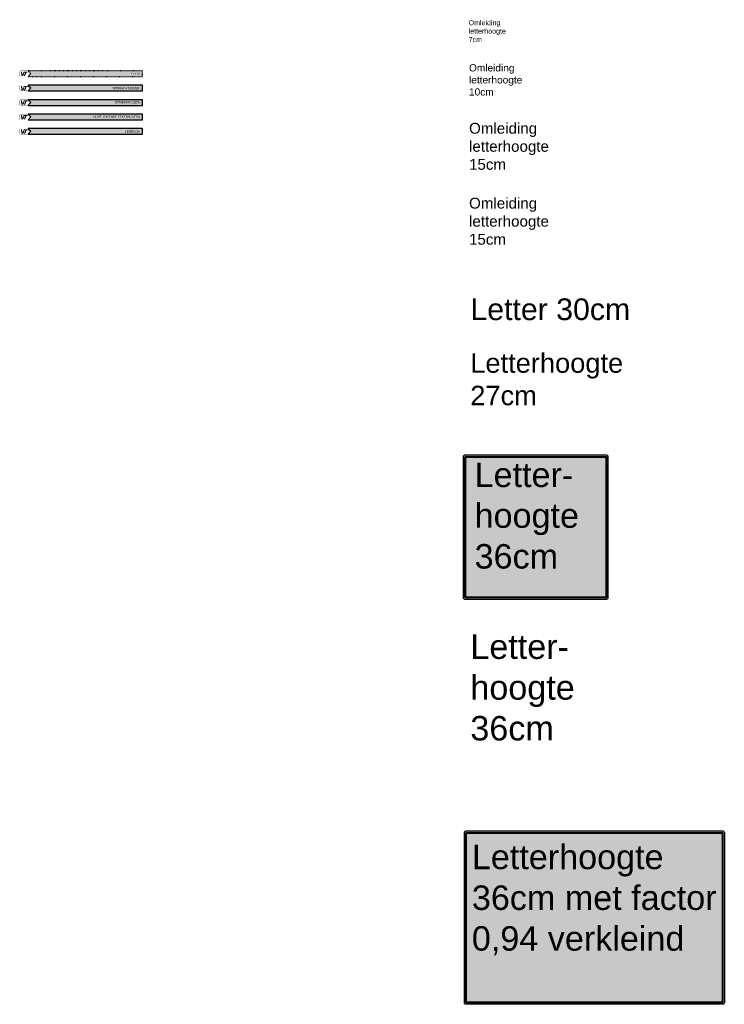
# Model space of a CAD drawing. Header units: metres. Extents: x 361 to 6593, y -425 to 5275.
# Tile 1 of 2: x 361 to 1337, y -425 to 938. Entities that reach past the tile are written whole.
import ezdxf

# ---------------------------------------------------------------- set-up
doc = ezdxf.new("R2010")
doc.units = ezdxf.units.M
doc.linetypes.add('ACAD_ISO03W100', pattern=[30, 12, -18])
doc.styles.add('style1', font='swiss.ttf')

# ---------------------------------------------------------------- blocks, each defined once
blk = doc.blocks.new('tekstbord_klapbord')
h = blk.add_hatch(color=2)
h.paths.add_polyline_path([(198, 200), (2, 200, 0.414214), (0, 198), (0, 2, 0.414214), (2, 0), (198, 0, 0.414214), (200, 2), (200, 198, 0.414214)])
h.paths.add_polyline_path([(198, 197), (198, 3, -0.414214), (197, 2), (3, 2, -0.414214), (2, 3), (2, 197, -0.414214), (3, 198), (197, 198, -0.414214)], flags=16)
h.paths.add_polyline_path([(197, 196), (197, 4, -0.414214), (196, 3), (4, 3, -0.414214), (3, 4), (3, 196, -0.414214), (4, 197), (196, 197, -0.414214)], flags=0)
h = blk.add_hatch(color=18)
h.paths.add_polyline_path([(197, 198), (3, 198, 0.414214), (2, 197), (2, 3, 0.414214), (3, 2), (197, 2, 0.414214), (198, 3), (198, 197, 0.414214)])
h.paths.add_polyline_path([(197, 196), (197, 4, -0.414214), (196, 3), (4, 3, -0.414214), (3, 4), (3, 196, -0.414214), (4, 197), (196, 197, -0.414214)], flags=16)
for points in [[(2, 200), (198, 200, -0.414214), (200, 198), (200, 2, -0.414214), (198, 0), (2, 0, -0.414214), (0, 2), (0, 198, -0.414214)], [(3, 198), (197, 198, -0.414214), (198, 197), (198, 3, -0.414214), (197, 2), (3, 2, -0.414214), (2, 3), (2, 197, -0.414214)], [(4, 197), (196, 197, -0.414214), (197, 196), (197, 4, -0.414214), (196, 3), (4, 3, -0.414214), (3, 4), (3, 196, -0.414214)]]:
    blk.add_lwpolyline(points, format="xyb", close=True)
blk = doc.blocks.new('tekstbord type H')
h = blk.add_hatch(color=2)
h.paths.add_polyline_path([(358.1, 240), (2.1, 240, 0.414214), (0.1, 238), (0.1, 2, 0.414214), (2.1, 0), (358.1, 0, 0.414214), (360.1, 2), (360.1, 238, 0.414214)])
h.paths.add_polyline_path([(358.1, 237), (358.1, 3, -0.414214), (357.1, 2), (3.1, 2, -0.414214), (2.1, 3), (2.1, 237, -0.414214), (3.1, 238), (357.1, 238, -0.414214)], flags=16)
h.paths.add_polyline_path([(357.1, 236), (357.1, 4, -0.414214), (356.1, 3), (4.1, 3, -0.414214), (3.1, 4), (3.1, 236, -0.414214), (4.1, 237), (356.1, 237, -0.414214)], flags=0)
h = blk.add_hatch(color=18)
h.paths.add_polyline_path([(357.1, 238), (3.1, 238, 0.414214), (2.1, 237), (2.1, 3, 0.414214), (3.1, 2), (357.1, 2, 0.414214), (358.1, 3), (358.1, 237, 0.414214)])
h.paths.add_polyline_path([(357.1, 236), (357.1, 4, -0.414214), (356.1, 3), (4.1, 3, -0.414214), (3.1, 4), (3.1, 236, -0.414214), (4.1, 237), (356.1, 237, -0.414214)], flags=16)
for points in [[(2.1, 240), (358.1, 240, -0.414214), (360.1, 238), (360.1, 2, -0.414214), (358.1, 0), (2.1, 0, -0.414214), (0.1, 2), (0.1, 238, -0.414214)], [(3.1, 238), (357.1, 238, -0.414214), (358.1, 237), (358.1, 3, -0.414214), (357.1, 2), (3.1, 2, -0.414214), (2.1, 3), (2.1, 237, -0.414214)], [(4.1, 237), (356.1, 237, -0.414214), (357.1, 236), (357.1, 4, -0.414214), (356.1, 3), (4.1, 3, -0.414214), (3.1, 4), (3.1, 236, -0.414214)]]:
    blk.add_lwpolyline(points, format="xyb", close=True)
blk = doc.blocks.new('titel1')
h = blk.add_hatch(color=30)
h.paths.add_polyline_path([(-168.7, 7.9, 0.414214), (-169.9, 6.7), (-169.9, 1.2, 0.414214), (-168.7, 0), (-158.2, 0), (-154.1, 4), (-158.2, 7.9)])
h.paths.add_polyline_path([(-168.7, 7.6, 0.414214), (-169.6, 6.7), (-169.6, 1.2, 0.412693), (-168.7, 0.3), (-158.4, 0.3), (-155.3, 4), (-158.5, 7.6)], flags=16)
h.paths.add_polyline_path([(-164.4, 6.8), (-158.6, 6.8), (-159.1, 5.5), (-160.6, 5.5), (-162.3, 0.9), (-164.1, 0.9), (-162.3, 5.5), (-164.9, 5.5)], flags=0)
h.paths.add_polyline_path([(-166.8, 6.8), (-166, 2.6), (-165.9, 2.6), (-164.9, 5.2), (-163.3, 5.2), (-165, 0.9), (-167.4, 0.9), (-168.4, 6.8)], flags=0)
blk.add_hatch(color=5).paths.add_polyline_path([(0, 0), (0, 7.9), (-158.2, 7.9), (-158.3, 7.7), (-154.6, 4.1), (-158.3, 0.1), (-158.2, 0)])
at = {"color": 5}
blk.add_lwpolyline([(0, 7.9), (-158.2, 7.9), (-158.3, 7.7), (-154.6, 4.1), (-158.3, 0.1), (-158.2, 0), (0, 0), (0, 7.9)], close=True, dxfattribs=at)
at = {"color": 5, "insert": (-3.9, 3.9), "char_height": 3, "width": 100.169, "attachment_point": 6, "style": 'style1'}
blk.add_mtext('{\\C255;LEGENDA}', dxfattribs=at)
blk = doc.blocks.new('titel2')
h = blk.add_hatch(color=30)
h.paths.add_polyline_path([(-168.7, 7.9, 0.414214), (-169.9, 6.7), (-169.9, 1.2, 0.414214), (-168.7, 0), (-158.2, 0), (-154.1, 4), (-158.2, 7.9)])
h.paths.add_polyline_path([(-168.7, 7.6, 0.414214), (-169.6, 6.7), (-169.6, 1.2, 0.412693), (-168.7, 0.3), (-158.4, 0.3), (-155.3, 4), (-158.5, 7.6)], flags=16)
h.paths.add_polyline_path([(-164.4, 6.8), (-158.6, 6.8), (-159.1, 5.5), (-160.6, 5.5), (-162.3, 0.9), (-164.1, 0.9), (-162.3, 5.5), (-164.9, 5.5)], flags=0)
h.paths.add_polyline_path([(-166.8, 6.8), (-166, 2.6), (-165.9, 2.6), (-164.9, 5.2), (-163.3, 5.2), (-165, 0.9), (-167.4, 0.9), (-168.4, 6.8)], flags=0)
blk.add_hatch(color=5).paths.add_polyline_path([(0, 0), (0, 7.9), (-158.2, 7.9), (-158.3, 7.7), (-154.6, 4.1), (-158.3, 0.1), (-158.2, 0)])
at = {"color": 5}
blk.add_lwpolyline([(0, 7.9), (-158.2, 7.9), (-158.3, 7.7), (-154.6, 4.1), (-158.3, 0.1), (-158.2, 0), (0, 0), (0, 7.9)], close=True, dxfattribs=at)
at = {"color": 5, "insert": (-3.9, 3.9), "char_height": 3, "width": 100.169, "attachment_point": 6, "style": 'style1'}
blk.add_mtext('{\\C255;BIJBEHORENDE TEKENING(EN)}', dxfattribs=at)
blk = doc.blocks.new('titel3')
h = blk.add_hatch(color=30)
h.paths.add_polyline_path([(-168.7, 7.9, 0.414214), (-169.9, 6.7), (-169.9, 1.2, 0.414214), (-168.7, 0), (-158.2, 0), (-154.1, 4), (-158.2, 7.9)])
h.paths.add_polyline_path([(-168.7, 7.6, 0.414214), (-169.6, 6.7), (-169.6, 1.2, 0.412693), (-168.7, 0.3), (-158.4, 0.3), (-155.3, 4), (-158.5, 7.6)], flags=16)
h.paths.add_polyline_path([(-164.4, 6.8), (-158.6, 6.8), (-159.1, 5.5), (-160.6, 5.5), (-162.3, 0.9), (-164.1, 0.9), (-162.3, 5.5), (-164.9, 5.5)], flags=0)
h.paths.add_polyline_path([(-166.8, 6.8), (-166, 2.6), (-165.9, 2.6), (-164.9, 5.2), (-163.3, 5.2), (-165, 0.9), (-167.4, 0.9), (-168.4, 6.8)], flags=0)
blk.add_hatch(color=5).paths.add_polyline_path([(0, 0), (0, 7.9), (-158.2, 7.9), (-158.3, 7.7), (-154.6, 4.1), (-158.3, 0.1), (-158.2, 0)])
at = {"color": 5}
blk.add_lwpolyline([(0, 7.9), (-158.2, 7.9), (-158.3, 7.7), (-154.6, 4.1), (-158.3, 0.1), (-158.2, 0), (0, 0), (0, 7.9)], close=True, dxfattribs=at)
at = {"color": 5, "insert": (-3.9, 3.9), "char_height": 3, "width": 100.169, "attachment_point": 6, "style": 'style1'}
blk.add_mtext('{\\C255;OPMERKING(EN)}', dxfattribs=at)
blk = doc.blocks.new('titel4')
h = blk.add_hatch(color=30)
h.paths.add_polyline_path([(-168.7, 7.9, 0.414214), (-169.9, 6.7), (-169.9, 1.2, 0.414214), (-168.7, 0), (-158.2, 0), (-154.1, 4), (-158.2, 7.9)])
h.paths.add_polyline_path([(-168.7, 7.6, 0.414214), (-169.6, 6.7), (-169.6, 1.2, 0.412693), (-168.7, 0.3), (-158.4, 0.3), (-155.3, 4), (-158.5, 7.6)], flags=16)
h.paths.add_polyline_path([(-164.4, 6.8), (-158.6, 6.8), (-159.1, 5.5), (-160.6, 5.5), (-162.3, 0.9), (-164.1, 0.9), (-162.3, 5.5), (-164.9, 5.5)], flags=0)
h.paths.add_polyline_path([(-166.8, 6.8), (-166, 2.6), (-165.9, 2.6), (-164.9, 5.2), (-163.3, 5.2), (-165, 0.9), (-167.4, 0.9), (-168.4, 6.8)], flags=0)
blk.add_hatch(color=5).paths.add_polyline_path([(0, 0), (0, 7.9), (-158.2, 7.9), (-158.3, 7.7), (-154.6, 4.1), (-158.3, 0.1), (-158.2, 0)])
at = {"color": 5}
blk.add_lwpolyline([(0, 7.9), (-158.2, 7.9), (-158.3, 7.7), (-154.6, 4.1), (-158.3, 0.1), (-158.2, 0), (0, 0), (0, 7.9)], close=True, dxfattribs=at)
at = {"color": 5, "insert": (-3.9, 3.9), "char_height": 3, "width": 100.169, "attachment_point": 6, "style": 'style1'}
blk.add_mtext('{\\C255;OPDRACHTGEVER}', dxfattribs=at)

msp = doc.modelspace()

# ---------------------------------------------------------------- hatches: boundary and pattern name
h = msp.add_hatch(color=30)
h.paths.add_polyline_path([(362.4, 867.4, 0.414214), (361.1, 866.2), (361.1, 860.7, 0.414214), (362.4, 859.5), (372.8, 859.5), (377, 863.5), (372.8, 867.4)])
h.paths.add_polyline_path([(362.4, 867.1, 0.414214), (361.5, 866.2), (361.5, 860.7, 0.412693), (362.4, 859.8), (372.6, 859.8), (375.8, 863.5), (372.5, 867.1)], flags=16)
h.paths.add_polyline_path([(366.7, 866.3), (372.5, 866.3), (371.9, 865), (370.5, 865), (368.7, 860.4), (366.9, 860.4), (368.7, 865), (366.1, 865)], flags=0)
h.paths.add_polyline_path([(364.3, 866.3), (365, 862.1), (365.1, 862.1), (366.1, 864.7), (367.7, 864.7), (366, 860.4), (363.7, 860.4), (362.7, 866.3)], flags=0)
msp.add_hatch(color=5).paths.add_polyline_path([(531.1, 859.5), (531.1, 867.4), (372.8, 867.4), (372.8, 867.2), (376.5, 863.6), (372.8, 859.6), (372.8, 859.5)])

# ---------------------------------------------------------------- linework, layer by layer
at = {"color": 5, "linetype": 'ACAD_ISO03W100', "ltscale": 0.05, "flags": 128}
msp.add_lwpolyline([(531.1, 867.4), (372.8, 867.4), (372.8, 867.2), (376.5, 863.6), (372.8, 859.6), (372.8, 859.5), (531.1, 859.5), (531.1, 867.4)], close=True, dxfattribs=at)

# ---------------------------------------------------------------- block references
at = {"color": 18}
for name, p in [('titel4', (531.1, 839.5)), ('titel3', (531.1, 819.5)), ('titel2', (531.1, 799.5)), ('titel1', (531.1, 779.5))]:
    msp.add_blockref(name, p, dxfattribs=at)
at = {"color": 2}
for name, p in [('tekstbord_klapbord', (975.9, 135.5)), ('tekstbord type H', (977, -425.1))]:
    msp.add_blockref(name, p, dxfattribs=at)

# ---------------------------------------------------------------- texts
at = {"color": 18, "attachment_point": 1, "style": 'style1'}
for s, insert, char_height, width in [('Omleiding\\Pletterhoogte\\P7cm', (982.9, 937.5), 7, 50), ('Omleiding\\Pletterhoogte\\P10cm', (983.5, 876.5), 10, 80), ('Omleiding\\Pletterhoogte\\P15cm', (983.5, 795.3), 15, 110), ('Omleiding\\Pletterhoogte\\P15cm', (983.5, 691.6), 15, 110), ('Letter 30cm', (985.4, 552.2), 30, 230), ('Letterhoogte\\P27cm', (985.2, 476.3), 27, 230), ('Letter-\\Phoogte\\P36cm', (991.2, 324.9), 33.85, 230), ('Letter-\\Phoogte\\P36cm', (985.3, 86.9), 33.85, 226.865), ('Letterhoogte\\P36cm met factor 0,94 verkleind', (987.4, -204.2), 33.85, 340.847)]:
    msp.add_mtext(s, dxfattribs=dict(at, insert=insert, char_height=char_height, width=width))
at = {"color": 5, "insert": (527.2, 863.4), "char_height": 3, "width": 100.169, "attachment_point": 6, "style": 'style1'}
msp.add_mtext('{\\C255;LEEG}', dxfattribs=at)

doc.saveas('drawing.dxf')
